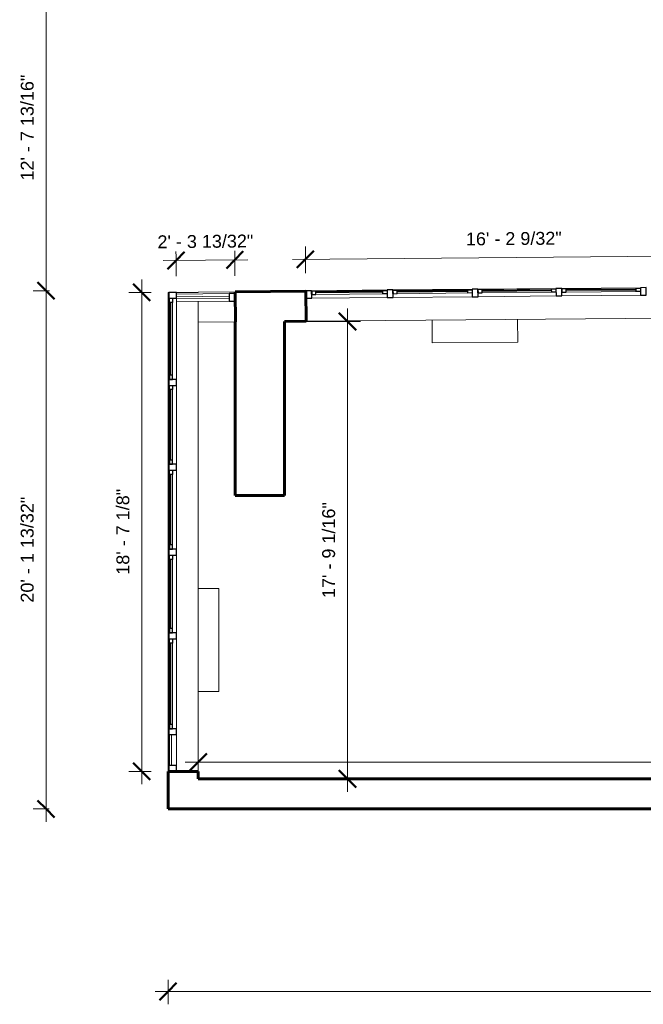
# Model space of a CAD drawing. Header units: inches. Extents: x -1858 to 52, y -52 to 865.
# Tile 1 of 11: x -1858 to -1567, y -52 to 406. Entities that reach past the tile are written whole.
import ezdxf

# ---------------------------------------------------------------- set-up
doc = ezdxf.new("R2010")
doc.units = ezdxf.units.IN
doc.header["$MEASUREMENT"] = 0
for name, color, linetype, lineweight in [('A-ANNO-DIMS', 211, 'Continuous', 9), ('A-ANNO-DIMS-64', 211, 'Continuous', 9), ('A-FLOR', 192, 'Continuous', 18), ('A-GLAZ', 151, 'Continuous', 18), ('A-GLAZ-CURT', 52, 'Continuous', 9), ('A-GLAZ-CWMG', 51, 'Continuous', 9), ('A-WALL', 113, 'Continuous', 18), ('M-EQPM', 50, 'Continuous', 9)]:
    doc.layers.add(name, color=color, linetype=linetype, lineweight=lineweight)
doc.styles.add('Arial', font='arial.ttf', dxfattribs={"height": 6})
doc.dimstyles.new('Linear_-_3_32__Arial', dxfattribs={"dimscale": 12, "dimtxt": 6.121556, "dimasz": 0.666667, "dimexe": 0.5, "dimexo": 0.333333, "dimgap": 0.333333, "dimtad": 1, "dimdec": 5, "dimrnd": 0.03125, "dimzin": 1, "dimdsep": 46, "dimlunit": 4, "dimtxsty": 'Arial', "dimblk1": 'OBLIQUE', "dimblk2": 'OBLIQUE', "dimsah": 1, "dimcen": 0.09, "dimdle": 0.5, "dimazin": 0, "dimtfac": 1, "dimtdec": 4, "dimtix": 1, "dimtmove": 0, "dimatfit": 3, "dimfxl": 1, "dimtvp": 1, "dimtfill": 1, "dimfrac": 2, "dimtolj": 1, "dimtzin": 0, "dimarcsym": 2})

# ---------------------------------------------------------------- blocks, each defined once
blk = doc.blocks.new('Radiator - Hydronic Fin Tube - 0-3_4_ NPT-476368-GFL')
at = {"layer": 'M-EQPM'}
for p, q in [((-36, 7), (-36, 16.625)), ((-36, 16.625), (12, 16.625)), ((12, 16.625), (12, 7))]:
    blk.add_line(p, q, dxfattribs=at)
blk = doc.blocks.new('Radiator - Hydronic Fin Tube - 0-3_8_ NPT 2-477835-GFL')
at = {"layer": 'M-EQPM'}
for p, q in [((-36, 7), (-36, 17.62)), ((-36, 17.62), (3.87, 17.62)), ((3.87, 17.62), (3.87, 7))]:
    blk.add_line(p, q, dxfattribs=at)
blk = doc.blocks.new('Curtain Wall-Awning - Curtain Wall-Awning 2-477673-GFL')
at = {"layer": 'A-GLAZ', "lineweight": 30}
for p, q in [((-15.57, 1.5), (-17.57, 1.5)), ((-17.57, 1.5), (-17.57, 0)), ((-17.57, 0), (-17.57, 1.5)), ((-15.57, 0), (-15.57, 1.5)), ((15.57, 0), (15.57, 1.5)), ((15.57, 1.5), (17.57, 1.5)), ((17.57, 1.5), (17.57, 0)), ((17.57, 1.5), (17.57, 0)), ((-17.57, 0), (-15.57, 0)), ((17.57, 0), (15.57, 0))]:
    blk.add_line(p, q, dxfattribs=at)
at = {"layer": 'A-GLAZ', "lineweight": 9}
for p, q in [((-17.57, 1.5), (17.57, 1.5)), ((17.57, 0), (-17.57, 0))]:
    blk.add_line(p, q, dxfattribs=at)
at = {"layer": 'A-GLAZ', "lineweight": 40}
blk.add_line((-15.57, 1), (15.57, 1), dxfattribs=at)
blk = doc.blocks.new('Curtain Wall-Awning - Curtain Wall-Awning 2-477674-GFL')
at = {"layer": 'A-GLAZ', "lineweight": 30}
for p, q in [((-16.4375, 1.5), (-18.4375, 1.5)), ((-18.4375, 1.5), (-18.4375, 0)), ((-18.4375, 0), (-18.4375, 1.5)), ((-16.4375, 0), (-16.4375, 1.5)), ((16.4375, 0), (16.4375, 1.5)), ((16.4375, 1.5), (18.4375, 1.5)), ((18.4375, 1.5), (18.4375, 0)), ((18.4375, 1.5), (18.4375, 0)), ((-18.4375, 0), (-16.4375, 0)), ((18.4375, 0), (16.4375, 0))]:
    blk.add_line(p, q, dxfattribs=at)
at = {"layer": 'A-GLAZ', "lineweight": 9}
for p, q in [((-18.4375, 1.5), (18.4375, 1.5)), ((18.4375, 0), (-18.4375, 0))]:
    blk.add_line(p, q, dxfattribs=at)
at = {"layer": 'A-GLAZ', "lineweight": 40}
blk.add_line((-16.4375, 1), (16.4375, 1), dxfattribs=at)
blk = doc.blocks.new('Curtain Wall-Awning - Curtain Wall-Awning 2-477675-GFL')
at = {"layer": 'A-GLAZ', "lineweight": 30}
for p, q in [((-16.17, 1.5), (-18.17, 1.5)), ((-18.17, 1.5), (-18.17, 0)), ((-18.17, 0), (-18.17, 1.5)), ((-16.17, 0), (-16.17, 1.5)), ((16.17, 0), (16.17, 1.5)), ((16.17, 1.5), (18.17, 1.5)), ((18.17, 1.5), (18.17, 0)), ((18.17, 1.5), (18.17, 0)), ((-18.17, 0), (-16.17, 0)), ((18.17, 0), (16.17, 0))]:
    blk.add_line(p, q, dxfattribs=at)
at = {"layer": 'A-GLAZ', "lineweight": 9}
for p, q in [((-18.17, 1.5), (18.17, 1.5)), ((18.17, 0), (-18.17, 0))]:
    blk.add_line(p, q, dxfattribs=at)
at = {"layer": 'A-GLAZ', "lineweight": 40}
blk.add_line((-16.17, 1), (16.17, 1), dxfattribs=at)
blk = doc.blocks.new('Curtain Wall-Awning - Curtain Wall-Awning 2-477676-GFL')
at = {"layer": 'A-GLAZ', "lineweight": 30}
for p, q in [((-16.29, 1.5), (-18.29, 1.5)), ((-18.29, 1.5), (-18.29, 0)), ((-18.29, 0), (-18.29, 1.5)), ((-16.29, 0), (-16.29, 1.5)), ((16.29, 0), (16.29, 1.5)), ((16.29, 1.5), (18.29, 1.5)), ((18.29, 1.5), (18.29, 0)), ((18.29, 1.5), (18.29, 0)), ((-18.29, 0), (-16.29, 0)), ((18.29, 0), (16.29, 0))]:
    blk.add_line(p, q, dxfattribs=at)
at = {"layer": 'A-GLAZ', "lineweight": 9}
for p, q in [((-18.29, 1.5), (18.29, 1.5)), ((18.29, 0), (-18.29, 0))]:
    blk.add_line(p, q, dxfattribs=at)
at = {"layer": 'A-GLAZ', "lineweight": 40}
blk.add_line((-16.29, 1), (16.29, 1), dxfattribs=at)
blk = doc.blocks.new('Rectangular Mullion - 2_5_ x 5_ rectangular 2-477678-GFL')
at = {"layer": 'A-GLAZ-CWMG', "lineweight": 30}
for p, q in [((-1.25, 1.75), (1.5, 1.75)), ((-1.25, -1.75), (-1.25, 1.75)), ((1.5, 1.75), (1.5, -1.75)), ((1.5, -1.75), (-1.25, -1.75))]:
    blk.add_line(p, q, dxfattribs=at)
blk = doc.blocks.new('Rectangular Mullion - 2_5_ x 5_ rectangular 2-477686-GFL')
at = {"layer": 'A-GLAZ-CWMG'}
for p, q in [((-1568.28, 281.59), (-1604.86, 281.26)), ((-1568.25, 278.09), (-1604.83, 277.76))]:
    blk.add_line(p, q, dxfattribs=at)
blk = doc.blocks.new('Rectangular Mullion - 2_5_ x 5_ rectangular 2-477687-GFL')
at = {"layer": 'A-GLAZ-CWMG'}
for p, q in [((-1607.61, 281.23), (-1643.94, 280.9)), ((-1607.58, 277.73), (-1643.91, 277.4))]:
    blk.add_line(p, q, dxfattribs=at)
blk = doc.blocks.new('Rectangular Mullion - 2_5_ x 5_ rectangular 2-477688-GFL')
at = {"layer": 'A-GLAZ-CWMG'}
for p, q in [((-1646.69, 280.88), (-1683.57, 280.54)), ((-1646.66, 277.38), (-1683.54, 277.04))]:
    blk.add_line(p, q, dxfattribs=at)
blk = doc.blocks.new('Rectangular Mullion - 2_5_ x 5_ rectangular 2-477689-GFL')
at = {"layer": 'A-GLAZ-CWMG'}
for p, q in [((-1686.32, 280.52), (-1721.46, 280.2)), ((-1686.29, 277.02), (-1721.43, 276.7))]:
    blk.add_line(p, q, dxfattribs=at)
blk = doc.blocks.new('Rectangular Mullion - 2_5_ x 5_ rectangular 2-477690-GFL')
at = {"layer": 'A-GLAZ-CWMG', "lineweight": 30}
for p, q in [((0, 1.75), (-2.75, 1.75)), ((-2.75, 1.75), (-2.75, -1.75)), ((0, -1.75), (0, 1.75)), ((-2.75, -1.75), (0, -1.75))]:
    blk.add_line(p, q, dxfattribs=at)
blk = doc.blocks.new('System Panel - Glazed 1_-477138-GFL')
at = {"layer": 'A-GLAZ-CURT', "lineweight": 18}
for p, q in [((7.1875, 1.5), (-7.1875, 1.5)), ((-7.1875, 1.5), (-7.1875, 0.5)), ((-7.1875, 0.5), (7.1875, 0.5)), ((7.1875, 0.5), (7.1875, 1.5))]:
    blk.add_line(p, q, dxfattribs=at)
blk = doc.blocks.new('System Panel - Glazed-495858-GFL')
at = {"layer": 'A-GLAZ-CURT', "lineweight": 18}
for p, q in [((12.32, 0.5), (-12.32, 0.5)), ((-12.32, 0.5), (-12.32, -0.5)), ((12.32, -0.5), (12.32, 0.5)), ((-12.32, -0.5), (12.32, -0.5))]:
    blk.add_line(p, q, dxfattribs=at)
blk = doc.blocks.new('Curtain Wall-Awning - Curtain Wall-Awning 2-477124-GFL')
at = {"layer": 'A-GLAZ', "lineweight": 30}
for p, q in [((-18.9375, 1.5), (-20.9375, 1.5)), ((-20.9375, 1.5), (-20.9375, 0)), ((-20.9375, 0), (-20.9375, 1.5)), ((-18.9375, 0), (-18.9375, 1.5)), ((18.9375, 0), (18.9375, 1.5)), ((18.9375, 1.5), (20.9375, 1.5)), ((20.9375, 1.5), (20.9375, 0)), ((20.9375, 1.5), (20.9375, 0)), ((-20.9375, 0), (-18.9375, 0)), ((20.9375, 0), (18.9375, 0))]:
    blk.add_line(p, q, dxfattribs=at)
at = {"layer": 'A-GLAZ', "lineweight": 9}
for p, q in [((-20.9375, 1.5), (20.9375, 1.5)), ((20.9375, 0), (-20.9375, 0))]:
    blk.add_line(p, q, dxfattribs=at)
at = {"layer": 'A-GLAZ', "lineweight": 40}
blk.add_line((-18.9375, 1), (18.9375, 1), dxfattribs=at)
blk = doc.blocks.new('Curtain Wall-Awning - Curtain Wall-Awning 2-477135-GFL')
at = {"layer": 'A-GLAZ', "lineweight": 30}
for p, q in [((-16.125, 1.5), (-18.125, 1.5)), ((-18.125, 1.5), (-18.125, 0)), ((-18.125, 0), (-18.125, 1.5)), ((-16.125, 0), (-16.125, 1.5)), ((16.125, 0), (16.125, 1.5)), ((16.125, 1.5), (18.125, 1.5)), ((18.125, 1.5), (18.125, 0)), ((18.125, 1.5), (18.125, 0)), ((-18.125, 0), (-16.125, 0)), ((18.125, 0), (16.125, 0))]:
    blk.add_line(p, q, dxfattribs=at)
at = {"layer": 'A-GLAZ', "lineweight": 9}
for p, q in [((-18.125, 1.5), (18.125, 1.5)), ((18.125, 0), (-18.125, 0))]:
    blk.add_line(p, q, dxfattribs=at)
at = {"layer": 'A-GLAZ', "lineweight": 40}
blk.add_line((-16.125, 1), (16.125, 1), dxfattribs=at)
blk = doc.blocks.new('Curtain Wall-Awning - Curtain Wall-Awning 2-477133-GFL')
at = {"layer": 'A-GLAZ', "lineweight": 30}
for p, q in [((-16.39, 1.5), (-18.39, 1.5)), ((-18.39, 1.5), (-18.39, 0)), ((-18.39, 0), (-18.39, 1.5)), ((-16.39, 0), (-16.39, 1.5)), ((16.39, 0), (16.39, 1.5)), ((16.39, 1.5), (18.39, 1.5)), ((18.39, 1.5), (18.39, 0)), ((18.39, 1.5), (18.39, 0)), ((-18.39, 0), (-16.39, 0)), ((18.39, 0), (16.39, 0))]:
    blk.add_line(p, q, dxfattribs=at)
at = {"layer": 'A-GLAZ', "lineweight": 9}
for p, q in [((-18.39, 1.5), (18.39, 1.5)), ((18.39, 0), (-18.39, 0))]:
    blk.add_line(p, q, dxfattribs=at)
at = {"layer": 'A-GLAZ', "lineweight": 40}
blk.add_line((-16.39, 1), (16.39, 1), dxfattribs=at)
blk = doc.blocks.new('Curtain Wall-Awning - Curtain Wall-Awning 2-495861-GFL')
at = {"layer": 'A-GLAZ', "lineweight": 30}
for p, q in [((-16.9, 1.5), (-18.9, 1.5)), ((-18.9, 1.5), (-18.9, 0)), ((-18.9, 0), (-18.9, 1.5)), ((-16.9, 0), (-16.9, 1.5)), ((16.9, 0), (16.9, 1.5)), ((16.9, 1.5), (18.9, 1.5)), ((18.9, 1.5), (18.9, 0)), ((18.9, 1.5), (18.9, 0)), ((-18.9, 0), (-16.9, 0)), ((18.9, 0), (16.9, 0))]:
    blk.add_line(p, q, dxfattribs=at)
at = {"layer": 'A-GLAZ', "lineweight": 9}
for p, q in [((-18.9, 1.5), (18.9, 1.5)), ((18.9, 0), (-18.9, 0))]:
    blk.add_line(p, q, dxfattribs=at)
at = {"layer": 'A-GLAZ', "lineweight": 40}
blk.add_line((-16.9, 1), (16.9, 1), dxfattribs=at)
blk = doc.blocks.new('Rectangular Mullion - 2_5_ x 5_ rectangular 2-476776-GFL')
at = {"layer": 'A-GLAZ-CWMG', "lineweight": 30}
for p, q in [((0, 1.75), (-2.75, 1.75)), ((-2.75, 1.75), (-2.75, -1.75)), ((0, -1.75), (0, 1.75)), ((-2.75, -1.75), (0, -1.75))]:
    blk.add_line(p, q, dxfattribs=at)
blk = doc.blocks.new('Rectangular Mullion - 2_5_ x 5_ rectangular 2-477023-GFL')
at = {"layer": 'A-GLAZ-CWMG', "lineweight": 30}
for p, q in [((-2.75, 1.75), (0, 1.75)), ((-2.75, -1.75), (-2.75, 1.75)), ((0, 1.75), (0, -1.75)), ((0, -1.75), (-2.75, -1.75))]:
    blk.add_line(p, q, dxfattribs=at)
blk = doc.blocks.new('Rectangular Mullion - 2_5_ x 5_ rectangular 2-477097-GFL')
at = {"layer": 'A-GLAZ-CWMG'}
for p, q in [((-1788.01, 73.4), (-1788.01, 59.03)), ((-1784.51, 73.4), (-1784.51, 59.03))]:
    blk.add_line(p, q, dxfattribs=at)
blk = doc.blocks.new('Rectangular Mullion - 2_5_ x 5_ rectangular 2-476891-GFL')
at = {"layer": 'A-GLAZ-CWMG', "lineweight": 30}
for p, q in [((-1.25, 1.75), (1.5, 1.75)), ((-1.25, -1.75), (-1.25, 1.75)), ((1.5, 1.75), (1.5, -1.75)), ((1.5, -1.75), (-1.25, -1.75))]:
    blk.add_line(p, q, dxfattribs=at)
blk = doc.blocks.new('Rectangular Mullion - 2_5_ x 5_ rectangular 2-477101-GFL')
at = {"layer": 'A-GLAZ-CWMG'}
for p, q in [((-1788.01, 118.03), (-1788.01, 76.15)), ((-1784.51, 118.03), (-1784.51, 76.15))]:
    blk.add_line(p, q, dxfattribs=at)
blk = doc.blocks.new('Rectangular Mullion - 2_5_ x 5_ rectangular 2-477107-GFL')
at = {"layer": 'A-GLAZ-CWMG'}
for p, q in [((-1788.01, 157.03), (-1788.01, 120.78)), ((-1784.51, 157.03), (-1784.51, 120.78))]:
    blk.add_line(p, q, dxfattribs=at)
blk = doc.blocks.new('Rectangular Mullion - 2_5_ x 5_ rectangular 2-477109-GFL')
at = {"layer": 'A-GLAZ-CWMG'}
for p, q in [((-1788.01, 196.56), (-1788.01, 159.78)), ((-1784.51, 196.56), (-1784.51, 159.78))]:
    blk.add_line(p, q, dxfattribs=at)
blk = doc.blocks.new('Rectangular Mullion - 2_5_ x 5_ rectangular 2-495863-GFL')
at = {"layer": 'A-GLAZ-CWMG'}
for p, q in [((-1788.01, 276.66), (-1788.01, 238.85)), ((-1784.51, 276.66), (-1784.51, 238.85))]:
    blk.add_line(p, q, dxfattribs=at)
blk = doc.blocks.new('Rectangular Mullion - 2_5_ x 5_ rectangular 2-495860-GFL')
at = {"layer": 'A-GLAZ-CWMG'}
for p, q in [((-1784.51, 278.63), (-1759.88, 278.85)), ((-1784.49, 275.13), (-1784.51, 276.38)), ((-1784.49, 275.13), (-1759.85, 275.35))]:
    blk.add_line(p, q, dxfattribs=at)
blk = doc.blocks.new('DIMBLOCK1-GFL')
at = {"layer": 'A-ANNO-DIMS-64', "lineweight": 50, "transparency": 16777216}
for p, q in [((-1774.39, 60.56), (-1770.39, 64.56)), ((-791.57, 60.56), (-787.57, 64.56)), ((-1774.39, 60.56), (-1778.39, 56.56)), ((-791.57, 60.56), (-795.57, 56.56))]:
    blk.add_line(p, q, dxfattribs=at)
at = {"layer": 'A-ANNO-DIMS-64', "transparency": 16777216}
for p, q in [((-1780.39, 60.56), (-785.57, 60.56)), ((-1774.39, 60.56), (-1774.39, 62.22)), ((-1774.39, 60.56), (-1774.39, 54.56)), ((-791.57, 60.56), (-791.57, 62.22)), ((-791.57, 60.56), (-791.57, 54.56))]:
    blk.add_line(p, q, dxfattribs=at)
at = {"layer": 'A-ANNO-DIMS-64', "color": 0, "transparency": 16777216, "insert": (-1309.86, 72.35), "char_height": 6, "width": 64.5306, "attachment_point": 1, "line_spacing_factor": 0.941778, "style": 'Arial', "bg_fill": 3, "box_fill_scale": 1.25, "bg_fill_color": 256, "bg_fill_true_color": 13158600, "bg_fill_transparency": 0}
blk.add_mtext('81\' - 10 13/16"', dxfattribs=at)
blk = doc.blocks.new('_Oblique')
at = {"color": 0, "linetype": 'ByBlock', "lineweight": -2}
blk.add_line((-0.5, -0.5), (0.5, 0.5), dxfattribs=at)
blk = doc.blocks.new('DIMBLOCK2-GFL')
at = {"layer": 'A-ANNO-DIMS-64', "transparency": 16777216}
for p, q in [((-1704.76, 271.83), (-1704.76, 46.78)), ((-1704.76, 265.83), (-1730.11, 265.83)), ((-1704.76, 265.83), (-1698.76, 265.83)), ((-1704.76, 52.78), (-1710.76, 52.78)), ((-1704.76, 52.78), (-1703.11, 52.78))]:
    blk.add_line(p, q, dxfattribs=at)
at = {"layer": 'A-ANNO-DIMS-64', "lineweight": 50, "transparency": 16777216}
for p, q in [((-1704.76, 265.83), (-1708.76, 269.83)), ((-1704.76, 265.83), (-1700.76, 261.83)), ((-1704.76, 52.78), (-1708.76, 56.78)), ((-1704.76, 52.78), (-1700.76, 48.78))]:
    blk.add_line(p, q, dxfattribs=at)
at = {"layer": 'A-ANNO-DIMS-64', "color": 0, "transparency": 16777216, "insert": (-1716.55, 137.03), "char_height": 6, "width": 53.4553, "attachment_point": 1, "rotation": 90, "line_spacing_factor": 0.941778, "style": 'Arial', "bg_fill": 3, "box_fill_scale": 1.25, "bg_fill_color": 256, "bg_fill_true_color": 13158600, "bg_fill_transparency": 0}
blk.add_mtext('17\' - 9 1/16"', dxfattribs=at)
blk = doc.blocks.new('DIMBLOCK14-GFL')
at = {"layer": 'A-ANNO-DIMS-64', "transparency": 16777216}
for p, q in [((-1788.39, -46.22), (-1788.39, -40.8)), ((-777.57, -46.22), (-777.57, -40.8)), ((-1794.39, -46.22), (-777.57, -46.22)), ((-1788.39, -46.22), (-1788.39, -52.22)), ((-777.57, -46.22), (-777.57, -52.22))]:
    blk.add_line(p, q, dxfattribs=at)
at = {"layer": 'A-ANNO-DIMS-64', "lineweight": 50, "transparency": 16777216}
for p, q in [((-1788.39, -46.22), (-1784.39, -42.22)), ((-777.57, -46.22), (-773.57, -42.22)), ((-1788.39, -46.22), (-1792.39, -50.22)), ((-777.57, -46.22), (-781.57, -50.22))]:
    blk.add_line(p, q, dxfattribs=at)
at = {"layer": 'A-ANNO-DIMS-64', "color": 0, "transparency": 16777216, "insert": (-1307.56, -34.43), "char_height": 6, "width": 58.993, "attachment_point": 1, "line_spacing_factor": 0.941778, "style": 'Arial', "bg_fill": 3, "box_fill_scale": 1.25, "bg_fill_color": 256, "bg_fill_true_color": 13158600, "bg_fill_transparency": 0}
blk.add_mtext('84\' - 2 13/16"', dxfattribs=at)
blk = doc.blocks.new('DIMBLOCK18-GFL')
at = {"layer": 'A-ANNO-DIMS-64', "transparency": 16777216}
for p, q in [((-1845.26, 280.17), (-1851.26, 280.17)), ((-1845.26, 32.78), (-1845.26, 280.17)), ((-1845.26, 280.17), (-1843.67, 280.17)), ((-1845.26, 38.78), (-1851.26, 38.78)), ((-1845.26, 38.78), (-1843.8, 38.78))]:
    blk.add_line(p, q, dxfattribs=at)
at = {"layer": 'A-ANNO-DIMS-64', "lineweight": 50, "transparency": 16777216}
for p, q in [((-1845.26, 280.17), (-1849.26, 284.17)), ((-1845.26, 280.17), (-1841.26, 276.17)), ((-1845.26, 38.78), (-1849.26, 42.78)), ((-1845.26, 38.78), (-1841.26, 34.78))]:
    blk.add_line(p, q, dxfattribs=at)
at = {"layer": 'A-ANNO-DIMS-64', "color": 0, "transparency": 16777216, "insert": (-1857.04, 134.9), "char_height": 6, "width": 58.993, "attachment_point": 1, "rotation": 90, "line_spacing_factor": 0.941778, "style": 'Arial', "bg_fill": 3, "box_fill_scale": 1.25, "bg_fill_color": 256, "bg_fill_true_color": 13158600, "bg_fill_transparency": 0}
blk.add_mtext('20\' - 1 13/32"', dxfattribs=at)
blk = doc.blocks.new('DIMBLOCK19-GFL')
at = {"layer": 'A-ANNO-DIMS-64', "lineweight": 50, "transparency": 16777216}
for p, q in [((-1845.26, 431.99), (-1849.26, 435.99)), ((-1845.26, 431.99), (-1841.26, 427.99)), ((-1845.26, 280.17), (-1849.26, 284.17)), ((-1845.26, 280.17), (-1841.26, 276.17))]:
    blk.add_line(p, q, dxfattribs=at)
at = {"layer": 'A-ANNO-DIMS-64', "transparency": 16777216}
for p, q in [((-1845.26, 431.99), (-1851.26, 431.99)), ((-1845.26, 280.17), (-1845.26, 431.99)), ((-1845.26, 431.99), (-1843.73, 431.99)), ((-1845.26, 280.17), (-1851.26, 280.17)), ((-1845.26, 280.17), (-1843.67, 280.17))]:
    blk.add_line(p, q, dxfattribs=at)
at = {"layer": 'A-ANNO-DIMS-64', "color": 0, "transparency": 16777216, "insert": (-1857.04, 331.5), "char_height": 6, "width": 58.993, "attachment_point": 1, "rotation": 90, "line_spacing_factor": 0.941778, "style": 'Arial', "bg_fill": 3, "box_fill_scale": 1.25, "bg_fill_color": 256, "bg_fill_true_color": 13158600, "bg_fill_transparency": 0}
blk.add_mtext('12\' - 7 13/16"', dxfattribs=at)
blk = doc.blocks.new('DIMBLOCK36-GFL')
at = {"layer": 'A-ANNO-DIMS-64', "transparency": 16777216}
for p, q in [((-1724.35, 294.8), (-1724.4, 300.79)), ((-1530.08, 296.56), (-1530.14, 302.56)), ((-1524.08, 296.61), (-1730.34, 294.74)), ((-1724.35, 294.8), (-1724.29, 288.42)), ((-1530.08, 296.56), (-1530.02, 290.19))]:
    blk.add_line(p, q, dxfattribs=at)
at = {"layer": 'A-ANNO-DIMS-64', "lineweight": 50, "transparency": 16777216}
for p, q in [((-1724.35, 294.8), (-1720.38, 298.83)), ((-1530.08, 296.56), (-1526.12, 300.59)), ((-1724.35, 294.8), (-1728.31, 290.76)), ((-1530.08, 296.56), (-1534.04, 292.52))]:
    blk.add_line(p, q, dxfattribs=at)
at = {"layer": 'A-ANNO-DIMS-64', "color": 0, "transparency": 16777216, "insert": (-1649.59, 307.26), "char_height": 6, "width": 53.4553, "attachment_point": 1, "rotation": 0.52, "line_spacing_factor": 0.941778, "style": 'Arial', "bg_fill": 3, "box_fill_scale": 1.25, "bg_fill_color": 256, "bg_fill_true_color": 13158600, "bg_fill_transparency": 0}
blk.add_mtext('16\' - 2 9/32"', dxfattribs=at)
blk = doc.blocks.new('DIMBLOCK37-GFL')
at = {"layer": 'A-ANNO-DIMS-64', "transparency": 16777216}
for p, q in [((-1784.67, 294.25), (-1784.72, 300.25)), ((-1757.27, 294.5), (-1757.33, 300.5)), ((-1751.27, 294.55), (-1790.67, 294.19)), ((-1784.67, 294.25), (-1784.6, 286.88)), ((-1757.27, 294.5), (-1757.2, 287.13))]:
    blk.add_line(p, q, dxfattribs=at)
at = {"layer": 'A-ANNO-DIMS-64', "lineweight": 50, "transparency": 16777216}
for p, q in [((-1784.67, 294.25), (-1780.7, 298.28)), ((-1757.27, 294.5), (-1753.31, 298.53)), ((-1784.67, 294.25), (-1788.63, 290.21)), ((-1757.27, 294.5), (-1761.23, 290.46))]:
    blk.add_line(p, q, dxfattribs=at)
at = {"layer": 'A-ANNO-DIMS-64', "color": 0, "transparency": 16777216, "insert": (-1793.35, 305.96), "char_height": 6, "width": 53.4553, "attachment_point": 1, "rotation": 0.52, "line_spacing_factor": 0.941778, "style": 'Arial', "bg_fill": 3, "box_fill_scale": 1.25, "bg_fill_color": 256, "bg_fill_true_color": 13158600, "bg_fill_transparency": 0}
blk.add_mtext('2\' - 3 13/32"', dxfattribs=at)
blk = doc.blocks.new('DIMBLOCK38-GFL')
at = {"layer": 'A-ANNO-DIMS-64', "transparency": 16777216}
for p, q in [((-1800.67, 285.41), (-1800.67, 50.28)), ((-1800.67, 279.41), (-1806.67, 279.41)), ((-1800.67, 279.41), (-1796.26, 279.41)), ((-1800.67, 56.28), (-1806.67, 56.28)), ((-1800.67, 56.28), (-1796.26, 56.28))]:
    blk.add_line(p, q, dxfattribs=at)
at = {"layer": 'A-ANNO-DIMS-64', "lineweight": 50, "transparency": 16777216}
for p, q in [((-1800.67, 279.41), (-1804.67, 283.41)), ((-1800.67, 279.41), (-1796.67, 275.41)), ((-1800.67, 56.28), (-1804.67, 60.28)), ((-1800.67, 56.28), (-1796.67, 52.28))]:
    blk.add_line(p, q, dxfattribs=at)
at = {"layer": 'A-ANNO-DIMS-64', "color": 0, "transparency": 16777216, "insert": (-1812.46, 147.88), "char_height": 6, "width": 47.9177, "attachment_point": 1, "rotation": 90, "line_spacing_factor": 0.941778, "style": 'Arial', "bg_fill": 3, "box_fill_scale": 1.25, "bg_fill_color": 256, "bg_fill_true_color": 13158600, "bg_fill_transparency": 0}
blk.add_mtext('18\' - 7 1/8"', dxfattribs=at)

msp = doc.modelspace()

# ---------------------------------------------------------------- linework, layer by layer
at = {"layer": 'A-FLOR'}
msp.add_line((-1774.408413, 279.469065), (-1781.385721, 279.405738), dxfattribs=at)
at = {"layer": 'A-WALL', "lineweight": 60}
for p, q in [((-1724.210145, 279.924675), (-1757.136093, 279.625832)), ((-1724.083083, 265.925251), (-1724.210145, 279.924675)), ((-1757.136093, 279.625832), (-1757.009031, 265.626409)), ((-1757.009031, 265.626409), (-1757.112827, 265.625467)), ((-1757.112827, 265.625467), (-1757.112827, 184.750788)), ((-1734.112827, 265.834219), (-1724.083083, 265.925251)), ((-1734.112827, 184.750788), (-1734.112827, 265.834219)), ((-1757.112827, 184.750788), (-1734.112827, 184.750788)), ((-1774.385721, 56.277525), (-1788.385721, 56.277525)), ((-1788.385721, 56.277525), (-1788.385721, 38.777525)), ((-1774.385721, 52.777525), (-1774.385721, 56.277525)), ((-791.567503, 52.777525), (-1774.385721, 52.777525)), ((-1788.385721, 38.777525), (-777.567503, 38.777525))]:
    msp.add_line(p, q, dxfattribs=at)
at = {"layer": 'A-WALL'}
for p, q in [((-1788.385721, 56.277525), (-1788.385721, 279.405738)), ((-1788.385721, 279.405738), (-1788.010721, 279.405738)), ((-1784.510721, 279.405738), (-1774.407838, 279.405738)), ((-1774.408413, 279.469065), (-1757.136093, 279.625832)), ((-1774.408413, 279.469065), (-1774.407838, 279.405738)), ((-1774.385721, 275.218892), (-1774.385721, 56.277525)), ((-1774.369839, 275.219036), (-1774.281351, 265.469642)), ((-1529.819068, 267.68843), (-1724.083083, 265.925251)), ((-1757.112827, 265.625467), (-1774.281351, 265.469642))]:
    msp.add_line(p, q, dxfattribs=at)

# ---------------------------------------------------------------- block references
at = {"layer": 'A-GLAZ'}
for name, p, rotation in [('Curtain Wall-Awning - Curtain Wall-Awning 2-477673-GFL', (-1703.873857, 278.6089), 0.5200134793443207), ('Curtain Wall-Awning - Curtain Wall-Awning 2-477674-GFL', (-1665.114445, 278.960688), 0.5200134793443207), ('Curtain Wall-Awning - Curtain Wall-Awning 2-477675-GFL', (-1625.761899, 279.31786), 0.5200134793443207), ('Curtain Wall-Awning - Curtain Wall-Awning 2-477676-GFL', (-1586.555181, 279.673708), 0.5200134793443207), ('Curtain Wall-Awning - Curtain Wall-Awning 2-495861-GFL', (-1786.260721, 257.752983), 89.99999999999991), ('Curtain Wall-Awning - Curtain Wall-Awning 2-477133-GFL', (-1786.260721, 217.707052), 89.99999999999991), ('Curtain Wall-Awning - Curtain Wall-Awning 2-477133-GFL', (-1786.260721, 178.170701), 89.99999999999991), ('Curtain Wall-Awning - Curtain Wall-Awning 2-477135-GFL', (-1786.260721, 138.902525), 89.99999999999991), ('Curtain Wall-Awning - Curtain Wall-Awning 2-477124-GFL', (-1786.260721, 97.090025), 89.99999999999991)]:
    msp.add_blockref(name, p, dxfattribs=dict(at, rotation=rotation))
at = {"layer": 'A-GLAZ-CURT'}
for name, p, rotation in [('System Panel - Glazed-495858-GFL', (-1772.187005, 276.98892), 180.5200134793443), ('System Panel - Glazed 1_-477138-GFL', (-1786.260721, 66.215025), 89.99999999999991)]:
    msp.add_blockref(name, p, dxfattribs=dict(at, rotation=rotation))
at = {"layer": 'A-GLAZ-CWMG'}
for name, p, rotation in [('Rectangular Mullion - 2_5_ x 5_ rectangular 2-477690-GFL', (-1724.196528, 278.424448), 180.5200134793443), ('Rectangular Mullion - 2_5_ x 5_ rectangular 2-476776-GFL', (-1757.113401, 277.125731), 0.5200134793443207), ('Rectangular Mullion - 2_5_ x 5_ rectangular 2-476776-GFL', (-1786.260721, 56.277525), 269.9999999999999)]:
    msp.add_blockref(name, p, dxfattribs=dict(at, rotation=rotation))
for name, p in [('Rectangular Mullion - 2_5_ x 5_ rectangular 2-477689-GFL', (0, 0)), ('Rectangular Mullion - 2_5_ x 5_ rectangular 2-477688-GFL', (0, 0)), ('Rectangular Mullion - 2_5_ x 5_ rectangular 2-477687-GFL', (0, 0)), ('Rectangular Mullion - 2_5_ x 5_ rectangular 2-477686-GFL', (0, 0)), ('Rectangular Mullion - 2_5_ x 5_ rectangular 2-495863-GFL', (0, 0)), ('Rectangular Mullion - 2_5_ x 5_ rectangular 2-495860-GFL', (0, 0)), ('Rectangular Mullion - 2_5_ x 5_ rectangular 2-477109-GFL', (0, 39.536351)), ('Rectangular Mullion - 2_5_ x 5_ rectangular 2-477109-GFL', (0, 0)), ('Rectangular Mullion - 2_5_ x 5_ rectangular 2-477107-GFL', (0, 0)), ('Rectangular Mullion - 2_5_ x 5_ rectangular 2-477101-GFL', (0, 0)), ('Rectangular Mullion - 2_5_ x 5_ rectangular 2-477097-GFL', (0, 0))]:
    msp.add_blockref(name, p, dxfattribs=at)
at = {"layer": 'A-GLAZ-CWMG', "extrusion": (0, 0, -1)}
for name, p, rotation in [('Rectangular Mullion - 2_5_ x 5_ rectangular 2-477678-GFL', (1685.051124, 278.779739), 179.4799865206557), ('Rectangular Mullion - 2_5_ x 5_ rectangular 2-477678-GFL', (1645.427756, 279.139369), 179.4799865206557), ('Rectangular Mullion - 2_5_ x 5_ rectangular 2-477678-GFL', (1606.346032, 279.494082), 179.4799865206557), ('Rectangular Mullion - 2_5_ x 5_ rectangular 2-477678-GFL', (1567.014319, 279.851064), 179.4799865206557), ('Rectangular Mullion - 2_5_ x 5_ rectangular 2-477023-GFL', (1786.260721, 279.405738), 90.00000000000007), ('Rectangular Mullion - 2_5_ x 5_ rectangular 2-476891-GFL', (1786.260721, 237.350227), 90.00000000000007), ('Rectangular Mullion - 2_5_ x 5_ rectangular 2-476891-GFL', (1786.260721, 197.813876), 90.00000000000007), ('Rectangular Mullion - 2_5_ x 5_ rectangular 2-476891-GFL', (1786.260721, 158.277525), 90.00000000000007), ('Rectangular Mullion - 2_5_ x 5_ rectangular 2-476891-GFL', (1786.260721, 119.277525), 90.00000000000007), ('Rectangular Mullion - 2_5_ x 5_ rectangular 2-476891-GFL', (1786.260721, 74.652525), 90.00000000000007)]:
    msp.add_blockref(name, p, dxfattribs=dict(at, rotation=rotation))
at = {"layer": 'M-EQPM'}
for name, p, rotation in [('Radiator - Hydronic Fin Tube - 0-3_8_ NPT 2-477835-GFL', (-1661.549878, 273.493103), 180.520013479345), ('Radiator - Hydronic Fin Tube - 0-3_4_ NPT-476368-GFL', (-1781.385721, 105.527525), 269.9999999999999)]:
    msp.add_blockref(name, p, dxfattribs=dict(at, rotation=rotation))

# ---------------------------------------------------------------- dimensions: what is measured, and where the dimension line sits
at = {"layer": 'A-ANNO-DIMS'}
for base, p1, p2, angle, override, picture, middle in [((-1724.345111, 294.795094), (-1529.986968, 286.187379), (-1724.250983, 284.424201), 0.52001348, {"dimpost": '<>', "dimfxl": 194.272017}, 'DIMBLOCK36-GFL', (-1627.277582, 302.780756)), ((-1784.66838, 294.247588), (-1757.167856, 283.125484), (-1784.565176, 282.876821), 0.52001348, {"dimpost": '<>', "dimfxl": 27.398449}, 'DIMBLOCK37-GFL', (-1771.034198, 301.475993)), ((-1845.255144, 280.174376), (-1839.804085, 38.777525), (-1839.674272, 280.174376), 90, {"dimpost": '<>', "dimfxl": 241.396886}, 'DIMBLOCK18-GFL', (-1852.35951, 159.47595))]:
    dim = msp.add_linear_dim(base=base, p1=p1, p2=p2, angle=angle, dimstyle='Linear_-_3_32__Arial', override=override, dxfattribs=at)
    dim.commit()
    dim.dimension.update_dxf_attribs({"geometry": picture, "text_midpoint": middle})
dim = msp.add_linear_dim(base=(-777.567503, -46.21543), p1=(-1788.385721, -36.802709), p2=(-777.567503, -36.802709), dimstyle='Linear_-_3_32__Arial', override={"dimpost": '<>', "dimfxl": 1010.818219}, dxfattribs=at)
dim.commit()
dim.dimension.update_dxf_attribs({"geometry": 'DIMBLOCK14-GFL', "text_midpoint": (-1282.976612, -39.111064)})

# ---------------------------------------------------------------- next in the draw order: dimensions: what is measured, and where the dimension line sits
for base, p1, p2, override, picture, middle in [((-1845.255144, 431.9930906), (-1839.6742721, 280.1743758), (-1839.7344153, 431.9930906), {"dimpost": '<>', "dimfxl": 151.818727}, 'DIMBLOCK19-GFL', (-1852.3595096, 356.0837332)), ((-1800.6732, 56.277525), (-1792.260721, 279.405738), (-1792.260721, 56.277525), {"dimpost": '<>', "dimfxl": 223.128213}, 'DIMBLOCK38-GFL', (-1807.775519, 167.841632))]:
    dim = msp.add_linear_dim(base=base, p1=p1, p2=p2, angle=90, dimstyle='Linear_-_3_32__Arial', override=override, dxfattribs=at)
    dim.commit()
    dim.dimension.update_dxf_attribs({"geometry": picture, "text_midpoint": middle})
dim = msp.add_linear_dim(base=(-791.567503, 60.55963), p1=(-1774.385721, 66.216484), p2=(-791.567503, 66.216484), dimstyle='Linear_-_3_32__Arial', override={"dimpost": '<>', "dimfxl": 982.818219}, dxfattribs=at)
dim.commit()
dim.dimension.update_dxf_attribs({"geometry": 'DIMBLOCK1-GFL', "text_midpoint": (-1282.976612, 67.663995)})

# ---------------------------------------------------------------- next in the draw order: dimensions: what is measured, and where the dimension line sits
dim = msp.add_linear_dim(base=(-1704.764311, 52.777525), p1=(-1734.112827, 265.834219), p2=(-1699.107457, 52.777525), angle=90, dimstyle='Linear_-_3_32__Arial', override={"dimpost": '<>', "dimfxl": 215.913249}, dxfattribs=at)
dim.commit()
dim.dimension.update_dxf_attribs({"geometry": 'DIMBLOCK2-GFL', "text_midpoint": (-1711.86663, 159.305872)})

doc.saveas('drawing.dxf')
